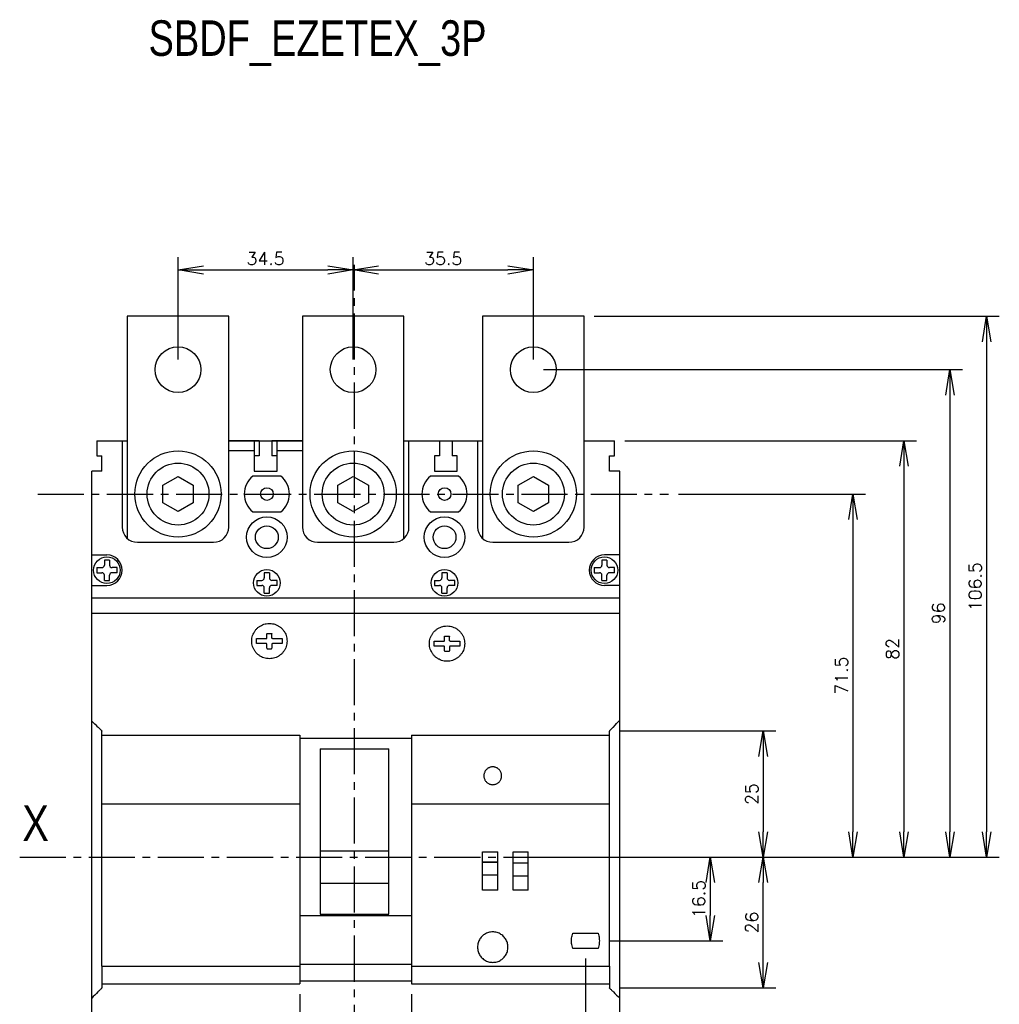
# Model space of a CAD drawing. Extents: x -741 to 1164, y -3289 to 616.
# Tile 6 of 65: x -513 to -320, y -3165 to -2972. Entities that reach past the tile are written whole.
import ezdxf

# ---------------------------------------------------------------- set-up
doc = ezdxf.new("R2010")
doc.units = 0
doc.header["$LTSCALE"] = 1.21
doc.header["$MEASUREMENT"] = 0
doc.linetypes.add('AXES2', pattern=[1.125, 0.75, -0.125, 0.125, -0.125])
doc.layers.get('0').update_dxf_attribs({"linetype": 'CONTINUOUS'})
doc.layers.get('Defpoints').update_dxf_attribs({"linetype": 'CONTINUOUS'})
doc.layers.add('AXE', color=80, linetype='AXES2')
doc.layers.add('COTATION1', color=50, linetype='CONTINUOUS')
doc.styles.add('ROMANS', font='romans.shx')
doc.styles.get("Standard").update_dxf_attribs({"font": 'txt', "width": 0.8})
doc.dimstyles.new('SC_DEFAUT', dxfattribs={"dimscale": 0, "dimtxt": 2.5, "dimasz": 5, "dimexe": 2.5, "dimexo": 2, "dimgap": 1, "dimtad": 1, "dimdec": 4, "dimzin": 12, "dimdsep": 46, "dimtxsty": 'ROMANS', "dimblk1": 'OPEN', "dimblk2": 'OPEN', "dimsah": 1, "dimcen": 0, "dimadec": 0, "dimazin": 0, "dimtfac": 1, "dimtdec": 4, "dimtofl": 0, "dimtmove": 0, "dimatfit": 3, "dimldrblk": 'OPEN', "dimfxl": 0, "dimtolj": 1, "dimtzin": 12, "dimarcsym": 0})

# ---------------------------------------------------------------- blocks, each defined once
blk = doc.blocks.new('_OPEN')
at = {"color": 0, "linetype": 'ByBlock'}
for p, q in [((-1, 0.167), (0, 0)), ((0, 0), (-1, -0.167)), ((0, 0), (-1, 0))]:
    blk.add_line(p, q, dxfattribs=at)
blk = doc.blocks.new('*D76')
at = {"layer": 'COTATION1', "color": 0, "lineweight": -2}
for p, q in [((-401.74, -3156.48), (-401.74, -3270.43)), ((-447.24, -3267.93), (-447.24, -3265.43)), ((-442.24, -3267.93), (-406.74, -3267.93))]:
    blk.add_line(p, q, dxfattribs=at)
at = {"layer": 'Defpoints', "color": 0}
for p in [(-401.74, -3154.48), (-401.74, -3267.93), (-447.24, -3269.93)]:
    blk.add_point(p, dxfattribs=at)
at = {"layer": 'COTATION1', "color": 0, "lineweight": -2, "xscale": 5, "yscale": 5, "zscale": 5, "rotation": 180}
blk.add_blockref('_OPEN', (-447.24, -3267.93), dxfattribs=at)
at = {"layer": 'COTATION1', "color": 0, "lineweight": -2, "xscale": 5, "yscale": 5, "zscale": 5}
blk.add_blockref('_OPEN', (-401.74, -3267.93), dxfattribs=at)
at = {"layer": 'COTATION1', "color": 0, "insert": (-424.49, -3265.68), "char_height": 2.5, "attachment_point": 5, "style": 'ROMANS'}
blk.add_mtext('\\A1;45.5', dxfattribs=at)
blk = doc.blocks.new('*D77')
at = {"layer": 'COTATION1', "color": 0, "lineweight": -2}
for p, q in [((-435.99, -3163.48), (-435.99, -3279.67)), ((-447.24, -3271.93), (-447.24, -3279.67)), ((-452.24, -3277.17), (-457.24, -3277.17)), ((-430.99, -3277.17), (-416.73, -3277.17))]:
    blk.add_line(p, q, dxfattribs=at)
at = {"layer": 'Defpoints', "color": 0}
for p in [(-435.99, -3161.48), (-447.24, -3269.93), (-435.99, -3277.17)]:
    blk.add_point(p, dxfattribs=at)
at = {"layer": 'COTATION1', "color": 0, "lineweight": -2, "xscale": 5, "yscale": 5, "zscale": 5}
blk.add_blockref('_OPEN', (-447.24, -3277.17), dxfattribs=at)
at = {"layer": 'COTATION1', "color": 0, "lineweight": -2, "xscale": 5, "yscale": 5, "zscale": 5, "rotation": 180}
blk.add_blockref('_OPEN', (-435.99, -3277.17), dxfattribs=at)
at = {"layer": 'COTATION1', "color": 0, "insert": (-421.36, -3274.92), "char_height": 2.5, "attachment_point": 5, "style": 'ROMANS'}
blk.add_mtext('\\A1;11.5', dxfattribs=at)
blk = doc.blocks.new('*D74')
at = {"layer": 'COTATION1', "color": 0, "lineweight": -2}
for p, q in [((-383.38, -3064.99), (-346.53, -3064.99)), ((-349.03, -3069.99), (-349.03, -3131.49)), ((-383.9, -3136.49), (-346.53, -3136.49))]:
    blk.add_line(p, q, dxfattribs=at)
at = {"layer": 'Defpoints', "color": 0}
for p in [(-385.38, -3064.99), (-385.9, -3136.49), (-349.03, -3136.49)]:
    blk.add_point(p, dxfattribs=at)
at = {"layer": 'COTATION1', "color": 0, "lineweight": -2, "xscale": 5, "yscale": 5, "zscale": 5}
for p, rotation in [((-349.03, -3064.99), 90), ((-349.03, -3136.49), 270)]:
    blk.add_blockref('_OPEN', p, dxfattribs=dict(at, rotation=rotation))
at = {"layer": 'COTATION1', "color": 0, "insert": (-351.28, -3100.74), "char_height": 2.5, "attachment_point": 5, "rotation": 90, "style": 'ROMANS'}
blk.add_mtext('\\A1;71.5', dxfattribs=at)
blk = doc.blocks.new('*D73')
at = {"layer": 'COTATION1', "color": 0, "lineweight": -2}
for p, q in [((-393.99, -3054.49), (-336.49, -3054.49)), ((-338.99, -3059.49), (-338.99, -3131.49)), ((-399.02, -3136.49), (-336.49, -3136.49))]:
    blk.add_line(p, q, dxfattribs=at)
at = {"layer": 'Defpoints', "color": 0}
for p in [(-395.99, -3054.49), (-401.02, -3136.49), (-338.99, -3136.49)]:
    blk.add_point(p, dxfattribs=at)
at = {"layer": 'COTATION1', "color": 0, "lineweight": -2, "xscale": 5, "yscale": 5, "zscale": 5}
for p, rotation in [((-338.99, -3054.49), 90), ((-338.99, -3136.49), 270)]:
    blk.add_blockref('_OPEN', p, dxfattribs=dict(at, rotation=rotation))
at = {"layer": 'COTATION1', "color": 0, "insert": (-341.24, -3095.49), "char_height": 2.5, "attachment_point": 5, "rotation": 90, "style": 'ROMANS'}
blk.add_mtext('\\A1;82', dxfattribs=at)
blk = doc.blocks.new('*D75')
at = {"layer": 'COTATION1', "color": 0, "lineweight": -2}
for p, q in [((-383.24, -3136.49), (-374.64, -3136.49)), ((-377.14, -3141.49), (-377.14, -3147.98)), ((-396.99, -3152.98), (-374.64, -3152.98))]:
    blk.add_line(p, q, dxfattribs=at)
at = {"layer": 'Defpoints', "color": 0}
for p in [(-385.24, -3136.49), (-398.99, -3152.98), (-377.14, -3152.98)]:
    blk.add_point(p, dxfattribs=at)
at = {"layer": 'COTATION1', "color": 0, "lineweight": -2, "xscale": 5, "yscale": 5, "zscale": 5}
for p, rotation in [((-377.14, -3136.49), 90), ((-377.14, -3152.98), 270)]:
    blk.add_blockref('_OPEN', p, dxfattribs=dict(at, rotation=rotation))
at = {"layer": 'COTATION1', "color": 0, "insert": (-379.39, -3144.74), "char_height": 2.5, "attachment_point": 5, "rotation": 90, "style": 'ROMANS'}
blk.add_mtext('\\A1;16.5', dxfattribs=at)
blk = doc.blocks.new('*D103')
at = {"layer": 'COTATION1', "color": 0, "lineweight": -2}
for p, q in [((-481.99, -3038.49), (-481.99, -3018.37)), ((-447.49, -3038.49), (-447.49, -3018.37)), ((-476.99, -3020.87), (-452.49, -3020.87))]:
    blk.add_line(p, q, dxfattribs=at)
at = {"layer": 'Defpoints', "color": 0}
for p in [(-447.49, -3020.87), (-481.99, -3040.49), (-447.49, -3040.49)]:
    blk.add_point(p, dxfattribs=at)
at = {"layer": 'COTATION1', "color": 0, "lineweight": -2, "xscale": 5, "yscale": 5, "zscale": 5, "rotation": 180}
blk.add_blockref('_OPEN', (-481.99, -3020.87), dxfattribs=at)
at = {"layer": 'COTATION1', "color": 0, "lineweight": -2, "xscale": 5, "yscale": 5, "zscale": 5}
blk.add_blockref('_OPEN', (-447.49, -3020.87), dxfattribs=at)
at = {"layer": 'COTATION1', "color": 0, "insert": (-464.74, -3018.62), "char_height": 2.5, "attachment_point": 5, "style": 'ROMANS'}
blk.add_mtext('\\A1;34.5', dxfattribs=at)
blk = doc.blocks.new('*D104')
at = {"layer": 'COTATION1', "color": 0, "lineweight": -2}
for p, q in [((-447.49, -3038.49), (-447.49, -3018.37)), ((-411.99, -3038.49), (-411.99, -3018.37)), ((-442.49, -3020.87), (-416.99, -3020.87))]:
    blk.add_line(p, q, dxfattribs=at)
at = {"layer": 'Defpoints', "color": 0}
for p in [(-411.99, -3020.87), (-447.49, -3040.49), (-411.99, -3040.49)]:
    blk.add_point(p, dxfattribs=at)
at = {"layer": 'COTATION1', "color": 0, "lineweight": -2, "xscale": 5, "yscale": 5, "zscale": 5, "rotation": 180}
blk.add_blockref('_OPEN', (-447.49, -3020.87), dxfattribs=at)
at = {"layer": 'COTATION1', "color": 0, "lineweight": -2, "xscale": 5, "yscale": 5, "zscale": 5}
blk.add_blockref('_OPEN', (-411.99, -3020.87), dxfattribs=at)
at = {"layer": 'COTATION1', "color": 0, "insert": (-429.74, -3018.62), "char_height": 2.5, "attachment_point": 5, "style": 'ROMANS'}
blk.add_mtext('\\A1;35.5', dxfattribs=at)
blk = doc.blocks.new('*D105')
at = {"layer": 'COTATION1', "color": 0, "lineweight": -2}
for p, q in [((-399.99, -3029.99), (-320.2, -3029.99)), ((-322.7, -3034.99), (-322.7, -3131.49)), ((-399.99, -3136.49), (-320.2, -3136.49))]:
    blk.add_line(p, q, dxfattribs=at)
at = {"layer": 'Defpoints', "color": 0}
for p in [(-401.99, -3029.99), (-401.99, -3136.49), (-322.7, -3136.49)]:
    blk.add_point(p, dxfattribs=at)
at = {"layer": 'COTATION1', "color": 0, "lineweight": -2, "xscale": 5, "yscale": 5, "zscale": 5}
for p, rotation in [((-322.7, -3029.99), 90), ((-322.7, -3136.49), 270)]:
    blk.add_blockref('_OPEN', p, dxfattribs=dict(at, rotation=rotation))
at = {"layer": 'COTATION1', "color": 0, "insert": (-324.95, -3083.24), "char_height": 2.5, "attachment_point": 5, "rotation": 90, "style": 'ROMANS'}
blk.add_mtext('\\A1;106.5', dxfattribs=at)
blk = doc.blocks.new('*D106')
at = {"layer": 'COTATION1', "color": 0, "lineweight": -2}
for p, q in [((-409.99, -3040.49), (-327.43, -3040.49)), ((-329.93, -3045.49), (-329.93, -3131.49)), ((-409.99, -3136.49), (-327.43, -3136.49))]:
    blk.add_line(p, q, dxfattribs=at)
at = {"layer": 'Defpoints', "color": 0}
for p in [(-411.99, -3040.49), (-411.99, -3136.49), (-329.93, -3136.49)]:
    blk.add_point(p, dxfattribs=at)
at = {"layer": 'COTATION1', "color": 0, "lineweight": -2, "xscale": 5, "yscale": 5, "zscale": 5}
for p, rotation in [((-329.93, -3040.49), 90), ((-329.93, -3136.49), 270)]:
    blk.add_blockref('_OPEN', p, dxfattribs=dict(at, rotation=rotation))
at = {"layer": 'COTATION1', "color": 0, "insert": (-332.18, -3088.49), "char_height": 2.5, "attachment_point": 5, "rotation": 90, "style": 'ROMANS'}
blk.add_mtext('\\A1;96', dxfattribs=at)
blk = doc.blocks.new('*D110')
at = {"layer": 'COTATION1', "color": 0, "lineweight": -2}
for p, q in [((-394.99, -3111.66), (-364.21, -3111.66)), ((-366.71, -3116.66), (-366.71, -3131.49)), ((-394.99, -3136.49), (-364.21, -3136.49))]:
    blk.add_line(p, q, dxfattribs=at)
at = {"layer": 'Defpoints', "color": 0}
for p in [(-396.99, -3111.66), (-396.99, -3136.49), (-366.71, -3136.49)]:
    blk.add_point(p, dxfattribs=at)
at = {"layer": 'COTATION1', "color": 0, "lineweight": -2, "xscale": 5, "yscale": 5, "zscale": 5}
for p, rotation in [((-366.71, -3111.66), 90), ((-366.71, -3136.49), 270)]:
    blk.add_blockref('_OPEN', p, dxfattribs=dict(at, rotation=rotation))
at = {"layer": 'COTATION1', "color": 0, "insert": (-368.96, -3124.08), "char_height": 2.5, "attachment_point": 5, "rotation": 90, "style": 'ROMANS'}
blk.add_mtext('\\A1;25', dxfattribs=at)
blk = doc.blocks.new('*D129')
at = {"layer": 'COTATION1', "color": 0, "lineweight": -2}
for p, q in [((-394.99, -3136.49), (-364.21, -3136.49)), ((-366.71, -3157.26), (-366.71, -3141.49)), ((-394.99, -3162.26), (-364.21, -3162.26))]:
    blk.add_line(p, q, dxfattribs=at)
at = {"layer": 'Defpoints', "color": 0}
for p in [(-396.99, -3136.49), (-366.71, -3136.49), (-396.99, -3162.26)]:
    blk.add_point(p, dxfattribs=at)
at = {"layer": 'COTATION1', "color": 0, "lineweight": -2, "xscale": 5, "yscale": 5, "zscale": 5}
for p, rotation in [((-366.71, -3136.49), 90), ((-366.71, -3162.26), 270)]:
    blk.add_blockref('_OPEN', p, dxfattribs=dict(at, rotation=rotation))
at = {"layer": 'COTATION1', "color": 0, "insert": (-368.96, -3149.38), "char_height": 2.5, "attachment_point": 5, "rotation": 90, "style": 'ROMANS'}
blk.add_mtext('\\A1;26', dxfattribs=at)
blk = doc.blocks.new('*D130')
at = {"layer": 'COTATION1', "color": 0, "lineweight": -2}
for p, q in [((-457.99, -3163.48), (-457.99, -3279.67)), ((-447.24, -3271.93), (-447.24, -3279.67)), ((-462.99, -3277.17), (-476.3, -3277.17)), ((-442.24, -3277.17), (-437.24, -3277.17))]:
    blk.add_line(p, q, dxfattribs=at)
at = {"layer": 'Defpoints', "color": 0}
for p in [(-457.99, -3161.48), (-447.24, -3269.93), (-447.24, -3277.17)]:
    blk.add_point(p, dxfattribs=at)
at = {"layer": 'COTATION1', "color": 0, "lineweight": -2, "xscale": 5, "yscale": 5, "zscale": 5}
blk.add_blockref('_OPEN', (-457.99, -3277.17), dxfattribs=at)
at = {"layer": 'COTATION1', "color": 0, "lineweight": -2, "xscale": 5, "yscale": 5, "zscale": 5, "rotation": 180}
blk.add_blockref('_OPEN', (-447.24, -3277.17), dxfattribs=at)
at = {"layer": 'COTATION1', "color": 0, "insert": (-473.81, -3274.92), "char_height": 2.5, "attachment_point": 5, "style": 'ROMANS'}
blk.add_mtext('\\A1;11', dxfattribs=at)

msp = doc.modelspace()

# ---------------------------------------------------------------- linework, layer by layer
for p, q in [((-471.98826, -3029.99265), (-491.98826, -3029.99265)), ((-491.98826, -3029.99265), (-491.98826, -3073.70706)), ((-471.98826, -3071.49265), (-471.98826, -3029.99265)), ((-437.48826, -3029.99265), (-457.48826, -3029.99265)), ((-457.48826, -3029.99265), (-457.48826, -3071.49265)), ((-437.48826, -3073.70706), (-437.48826, -3029.99265)), ((-401.98826, -3029.99265), (-421.98826, -3029.99265)), ((-421.98826, -3029.99265), (-421.98826, -3073.70706)), ((-401.98826, -3071.49265), (-401.98826, -3029.99265)), ((-497.98826, -3054.49265), (-497.98826, -3057.49265)), ((-497.98826, -3054.49265), (-491.98826, -3054.49265)), ((-492.98826, -3054.49265), (-492.98826, -3071.49265)), ((-465.98826, -3054.49265), (-471.98826, -3054.49265)), ((-471.98826, -3071.49265), (-471.98826, -3054.49265)), ((-471.98826, -3054.49265), (-457.48826, -3054.49265)), ((-466.98826, -3054.49265), (-466.98826, -3060.49265)), ((-465.98826, -3054.49265), (-465.98826, -3057.49265)), ((-465.98826, -3054.49265), (-465.98826, -3057.49265)), ((-457.48826, -3054.49265), (-463.48826, -3054.49265)), ((-463.48826, -3054.49265), (-463.48826, -3057.49265)), ((-463.48826, -3054.49265), (-463.48826, -3057.49265)), ((-462.48826, -3060.49265), (-462.48826, -3054.49265)), ((-457.48826, -3054.49265), (-457.48826, -3071.49265)), ((-437.48826, -3054.49265), (-421.98826, -3054.49265)), ((-436.48826, -3071.49265), (-436.48826, -3054.49265)), ((-430.48826, -3054.49265), (-430.48826, -3057.49265)), ((-427.98826, -3054.49265), (-427.98826, -3057.49265)), ((-422.98826, -3054.49265), (-422.98826, -3071.49265)), ((-401.98826, -3071.49265), (-401.98826, -3054.49265)), ((-401.98826, -3054.49265), (-395.98826, -3054.49265)), ((-395.98826, -3057.49265), (-395.98826, -3054.49265)), ((-497.98826, -3057.49265), (-496.98826, -3057.49265)), ((-496.98826, -3060.49265), (-496.98826, -3057.49265)), ((-466.98826, -3056.49265), (-471.98826, -3056.49265)), ((-465.98826, -3057.49265), (-466.98826, -3057.49265)), ((-466.98826, -3057.49265), (-466.98826, -3060.49265)), ((-465.98826, -3057.49265), (-466.98826, -3057.49265)), ((-462.48826, -3057.49265), (-463.48826, -3057.49265)), ((-462.48826, -3057.49265), (-463.48826, -3057.49265)), ((-457.48826, -3056.49265), (-462.48826, -3056.49265)), ((-462.48826, -3060.49265), (-462.48826, -3057.49265)), ((-430.48826, -3057.49265), (-431.48826, -3057.49265)), ((-431.48826, -3057.49265), (-431.48826, -3060.49265)), ((-426.98826, -3057.49265), (-427.98826, -3057.49265)), ((-426.98826, -3060.49265), (-426.98826, -3057.49265)), ((-396.98826, -3057.49265), (-395.98826, -3057.49265)), ((-396.98826, -3060.49265), (-396.98826, -3057.49265)), ((-498.98826, -3085.44205), (-498.98826, -3060.49265)), ((-496.98826, -3060.49265), (-498.98826, -3060.49265)), ((-484.98826, -3063.2606), (-481.98826, -3061.52855)), ((-481.98826, -3061.52855), (-478.98826, -3063.2606)), ((-461.73826, -3061.49265), (-467.23826, -3061.49265)), ((-461.73826, -3061.49265), (-467.23826, -3061.49265)), ((-466.98826, -3060.49265), (-462.48826, -3060.49265)), ((-466.98826, -3060.49265), (-462.48826, -3060.49265)), ((-450.48826, -3063.2606), (-447.48826, -3061.52855)), ((-447.48826, -3061.52855), (-444.48826, -3063.2606)), ((-426.73826, -3061.49265), (-432.23826, -3061.49265)), ((-431.48826, -3060.49265), (-426.98826, -3060.49265)), ((-414.98826, -3063.2606), (-411.98826, -3061.52855)), ((-411.98826, -3061.52855), (-408.98826, -3063.2606)), ((-394.98826, -3060.49265), (-396.98826, -3060.49265)), ((-394.98826, -3212.49265), (-394.98826, -3060.49265)), ((-484.98826, -3066.7247), (-484.98826, -3063.2606)), ((-478.98826, -3063.2606), (-478.98826, -3066.7247)), ((-450.48826, -3066.7247), (-450.48826, -3063.2606)), ((-444.48826, -3063.2606), (-444.48826, -3066.7247)), ((-414.98826, -3066.7247), (-414.98826, -3063.2606)), ((-408.98826, -3063.2606), (-408.98826, -3066.7247)), ((-481.98826, -3068.45675), (-484.98826, -3066.7247)), ((-478.98826, -3066.7247), (-481.98826, -3068.45675)), ((-447.48826, -3068.45675), (-450.48826, -3066.7247)), ((-444.48826, -3066.7247), (-447.48826, -3068.45675)), ((-411.98826, -3068.45675), (-414.98826, -3066.7247)), ((-408.98826, -3066.7247), (-411.98826, -3068.45675)), ((-467.23826, -3068.49265), (-461.73826, -3068.49265)), ((-467.23826, -3068.49265), (-461.73826, -3068.49265)), ((-432.23826, -3068.49265), (-426.73826, -3068.49265)), ((-489.98826, -3074.49265), (-474.98826, -3074.49265)), ((-489.98826, -3074.49265), (-474.98826, -3074.49265)), ((-454.48826, -3074.49265), (-439.48826, -3074.49265)), ((-454.48826, -3074.49265), (-439.48826, -3074.49265)), ((-419.98826, -3074.49265), (-404.98826, -3074.49265)), ((-419.98826, -3074.49265), (-404.98826, -3074.49265)), ((-498.94826, -3076.99265), (-495.98826, -3076.99265)), ((-395.02826, -3076.99265), (-397.98826, -3076.99265)), ((-496.48826, -3077.99265), (-496.48826, -3078.99265)), ((-495.48826, -3077.99265), (-496.48826, -3077.99265)), ((-495.48826, -3077.99265), (-495.48826, -3078.99265)), ((-397.48826, -3077.99265), (-398.48826, -3077.99265)), ((-398.48826, -3077.99265), (-398.48826, -3078.99265)), ((-397.48826, -3077.99265), (-397.48826, -3078.99265)), ((-497.98826, -3079.49265), (-497.98826, -3080.49265)), ((-497.98826, -3079.49265), (-496.98826, -3079.49265)), ((-497.98826, -3080.49265), (-496.98826, -3080.49265)), ((-496.48826, -3081.99265), (-496.48826, -3080.99265)), ((-495.48826, -3081.99265), (-495.48826, -3080.99265)), ((-493.98826, -3079.49265), (-494.98826, -3079.49265)), ((-493.98826, -3080.49265), (-494.98826, -3080.49265)), ((-493.98826, -3080.49265), (-493.98826, -3079.49265)), ((-464.98826, -3080.49265), (-464.98826, -3081.49265)), ((-463.98826, -3080.49265), (-464.98826, -3080.49265)), ((-463.98826, -3080.49265), (-463.98826, -3081.49265)), ((-428.98826, -3080.49265), (-429.98826, -3080.49265)), ((-429.98826, -3080.49265), (-429.98826, -3081.49265)), ((-428.98826, -3080.49265), (-428.98826, -3081.49265)), ((-399.98826, -3079.49265), (-399.98826, -3080.49265)), ((-399.98826, -3079.49265), (-398.98826, -3079.49265)), ((-399.98826, -3080.49265), (-398.98826, -3080.49265)), ((-398.48826, -3081.99265), (-398.48826, -3080.99265)), ((-397.48826, -3081.99265), (-397.48826, -3080.99265)), ((-395.98826, -3079.49265), (-396.98826, -3079.49265)), ((-395.98826, -3080.49265), (-396.98826, -3080.49265)), ((-395.98826, -3080.49265), (-395.98826, -3079.49265)), ((-498.94826, -3082.99265), (-495.98826, -3082.99265)), ((-496.48826, -3081.99265), (-495.48826, -3081.99265)), ((-466.48826, -3081.99265), (-466.48826, -3082.99265)), ((-466.48826, -3081.99265), (-465.48826, -3081.99265)), ((-466.48826, -3082.99265), (-465.48826, -3082.99265)), ((-462.48826, -3081.99265), (-463.48826, -3081.99265)), ((-462.48826, -3082.99265), (-463.48826, -3082.99265)), ((-462.48826, -3082.99265), (-462.48826, -3081.99265)), ((-431.48826, -3081.99265), (-430.48826, -3081.99265)), ((-431.48826, -3081.99265), (-431.48826, -3082.99265)), ((-431.48826, -3082.99265), (-430.48826, -3082.99265)), ((-427.48826, -3081.99265), (-428.48826, -3081.99265)), ((-427.48826, -3082.99265), (-428.48826, -3082.99265)), ((-427.48826, -3082.99265), (-427.48826, -3081.99265)), ((-398.48826, -3081.99265), (-397.48826, -3081.99265)), ((-395.02826, -3082.99265), (-397.98826, -3082.99265)), ((-464.98826, -3084.49265), (-464.98826, -3083.49265)), ((-464.98826, -3084.49265), (-463.98826, -3084.49265)), ((-463.98826, -3084.49265), (-463.98826, -3083.49265)), ((-429.98826, -3084.49265), (-429.98826, -3083.49265)), ((-429.98826, -3084.49265), (-428.98826, -3084.49265)), ((-428.98826, -3084.49265), (-428.98826, -3083.49265)), ((-498.98826, -3212.49265), (-498.98826, -3085.4462)), ((-498.98826, -3085.4462), (-394.98826, -3085.4462)), ((-498.98826, -3088.45861), (-394.98826, -3088.45861)), ((-464.48826, -3093.35608), (-464.48826, -3092.55609)), ((-464.38826, -3092.45609), (-463.58826, -3092.45609)), ((-463.48826, -3093.35608), (-463.48826, -3092.55609)), ((-466.52796, -3093.45608), (-464.58826, -3093.45608)), ((-466.52796, -3094.45607), (-466.52796, -3093.45608)), ((-464.58826, -3094.45607), (-466.52796, -3094.45607)), ((-464.48826, -3095.35607), (-464.48826, -3094.52347)), ((-463.48812, -3094.55077), (-463.48826, -3095.35607)), ((-463.38826, -3093.45608), (-461.44856, -3093.45608)), ((-461.44856, -3094.45607), (-463.38826, -3094.45607)), ((-461.44856, -3093.45608), (-461.44856, -3094.45607)), ((-431.53063, -3093.95999), (-429.59093, -3093.95999)), ((-431.53063, -3094.95998), (-431.53063, -3093.95999)), ((-429.49093, -3093.85999), (-429.49093, -3093.06)), ((-429.39093, -3092.96), (-428.59093, -3092.96)), ((-428.49093, -3093.85999), (-428.49093, -3093.06)), ((-428.39093, -3093.95999), (-426.45124, -3093.95999)), ((-426.45124, -3093.95999), (-426.45124, -3094.95998)), ((-464.38826, -3095.45026), (-463.58826, -3095.45026)), ((-429.59093, -3094.95998), (-431.53063, -3094.95998)), ((-429.49093, -3095.85998), (-429.49093, -3095.02738)), ((-429.39093, -3095.95417), (-428.59093, -3095.95417)), ((-428.49079, -3095.05468), (-428.49093, -3095.85998)), ((-426.45124, -3094.95998), (-428.39093, -3094.95998)), ((-496.98826, -3157.97875), (-496.98826, -3111.66256)), ((-396.98826, -3157.97875), (-396.98826, -3111.66256)), ((-496.98826, -3112.47914), (-457.98826, -3112.47914)), ((-457.98826, -3112.47914), (-457.98826, -3161.47872)), ((-457.98826, -3113.09158), (-435.98826, -3113.09158)), ((-435.98826, -3112.47914), (-435.98826, -3161.47872)), ((-435.98826, -3112.47914), (-396.98826, -3112.47914)), ((-453.98826, -3115.2004), (-440.48826, -3115.2004)), ((-453.98826, -3115.2004), (-453.98826, -3147.70536)), ((-440.48826, -3147.70536), (-440.48826, -3115.2004)), ((-496.98826, -3125.98234), (-457.98826, -3125.98234)), ((-435.98826, -3125.98234), (-396.98826, -3125.98234)), ((-453.98826, -3135.26196), (-440.48826, -3135.26196)), ((-421.98826, -3135.47895), (-418.98826, -3135.47895)), ((-421.98826, -3137.48492), (-421.98826, -3135.47895)), ((-418.98826, -3142.97888), (-418.98826, -3135.47895)), ((-415.98826, -3135.47895), (-412.98826, -3135.47895)), ((-415.98826, -3137.65175), (-415.98826, -3135.47895)), ((-412.98826, -3142.97888), (-412.98826, -3135.47895)), ((-421.98826, -3137.48492), (-418.98826, -3137.48492)), ((-421.98826, -3142.97888), (-421.98826, -3137.49114)), ((-418.98826, -3137.50151), (-421.98826, -3137.50151)), ((-415.98826, -3137.65175), (-412.98826, -3137.65175)), ((-415.98826, -3142.97888), (-415.98826, -3137.65797)), ((-412.98826, -3137.66834), (-415.98826, -3137.66834)), ((-421.98826, -3140.00148), (-418.98826, -3140.00148)), ((-415.98826, -3140.16832), (-412.98826, -3140.16832)), ((-440.48826, -3141.69767), (-453.98826, -3141.69767)), ((-418.98826, -3142.97888), (-421.98826, -3142.97888)), ((-412.98826, -3142.97888), (-415.98826, -3142.97888)), ((-457.98826, -3147.99783), (-435.98826, -3147.99783)), ((-453.98826, -3147.70536), (-440.48826, -3147.70536)), ((-404.23826, -3151.47881), (-399.23826, -3151.47881)), ((-404.23826, -3154.47878), (-404.23826, -3154.47256)), ((-399.23826, -3154.47878), (-404.23826, -3154.47878)), ((-399.23826, -3154.47878), (-399.23826, -3154.47256)), ((-496.98826, -3157.97986), (-457.98826, -3157.97986)), ((-496.98826, -3157.97986), (-496.98826, -3162.26213)), ((-457.98826, -3157.60386), (-435.98826, -3157.60386)), ((-435.98826, -3157.97986), (-396.98826, -3157.97986)), ((-396.98826, -3157.97986), (-396.98826, -3162.26213)), ((-496.98826, -3161.47872), (-457.98826, -3161.47872)), ((-457.98826, -3160.89117), (-435.98826, -3160.89117)), ((-435.98826, -3161.47872), (-396.98826, -3161.47872))]:
    msp.add_line(p, q)
for centre, radius in [((-481.98826, -3040.49265), 4.5), ((-447.48826, -3040.49265), 4.5), ((-411.98826, -3040.49265), 4.5), ((-481.98826, -3064.99265), 8.5), ((-447.48826, -3064.99265), 8.5), ((-411.98826, -3064.99265), 8.5), ((-481.98826, -3064.99265), 6.1), ((-447.48826, -3064.99265), 6.1), ((-411.98826, -3064.99265), 6.1), ((-464.48826, -3064.99265), 1.25), ((-464.48826, -3064.99265), 1.25), ((-429.48826, -3064.99265), 1.25), ((-464.48826, -3073.49265), 4), ((-429.48826, -3073.49265), 4), ((-464.48826, -3073.49265), 2.25), ((-464.48826, -3073.49265), 2.25), ((-429.48826, -3073.49265), 2.25), ((-495.98826, -3079.99265), 2.625), ((-397.98826, -3079.99265), 2.625), ((-464.48826, -3082.49265), 2.625), ((-429.48826, -3082.49265), 2.625)]:
    msp.add_circle(centre, radius)
for centre, radius, start, end in [((-464.48826, -3064.99265), 4.45112, 128.1572266, 231.8427734), ((-464.48826, -3064.99265), 4.45112, 128.1572266, 231.8427734), ((-464.48826, -3064.99265), 4.45112, 308.1572266, 51.8427734), ((-464.48826, -3064.99265), 4.45112, 308.1572266, 51.8427734), ((-429.48826, -3064.99265), 4.45112, 128.1572266, 231.8427734), ((-429.48826, -3064.99265), 4.45112, 308.1572266, 51.8427734), ((-489.98826, -3071.49265), 3, 180, 270), ((-474.98826, -3071.49265), 3, 270, 0), ((-474.98826, -3071.49265), 3, 270, 0), ((-454.48826, -3071.49265), 3, 180, 270), ((-454.48826, -3071.49265), 3, 180, 270), ((-439.48826, -3071.49265), 3, 270, 0), ((-419.98826, -3071.49265), 3, 180, 270), ((-404.98826, -3071.49265), 3, 270, 0), ((-404.98826, -3071.49265), 3, 270, 0), ((-495.98826, -3079.99265), 3, 270, 90), ((-397.98826, -3079.99265), 3, 90, 270), ((-496.98826, -3078.99265), 0.5, 270, 0), ((-494.98826, -3078.99265), 0.5, 180, 270), ((-398.98826, -3078.99265), 0.5, 270, 0), ((-396.98826, -3078.99265), 0.5, 180, 270), ((-496.98826, -3080.99265), 0.5, 0, 90), ((-494.98826, -3080.99265), 0.5, 90, 180), ((-398.98826, -3080.99265), 0.5, 0, 90), ((-396.98826, -3080.99265), 0.5, 90, 180), ((-465.48826, -3081.49265), 0.5, 270, 0), ((-465.48826, -3083.49265), 0.5, 0, 90), ((-463.48826, -3081.49265), 0.5, 180, 270), ((-463.48826, -3083.49265), 0.5, 90, 180), ((-430.48826, -3081.49265), 0.5, 270, 0), ((-430.48826, -3083.49265), 0.5, 0, 90), ((-428.48826, -3081.49265), 0.5, 180, 270), ((-428.48826, -3083.49265), 0.5, 90, 180), ((-464.58176, -3094.55431), 0.09845, 18.2554102, 93.7863714), ((-429.58443, -3095.05822), 0.09845, 18.2554102, 93.7863714)]:
    msp.add_arc(centre, radius, start, end)
for points in [[(-463.98826, -3097.42051), (-464.53139, -3097.37776), (-465.06114, -3097.25058), (-465.56448, -3097.04209), (-466.029, -3096.75743), (-466.44328, -3096.40361), (-466.7971, -3095.98934), (-467.08176, -3095.52482), (-467.29025, -3095.02149), (-467.41744, -3094.49174), (-467.46018, -3093.94861), (-467.41744, -3093.40549), (-467.29025, -3092.87574), (-467.08176, -3092.37241), (-466.7971, -3091.90788), (-466.44328, -3091.49361), (-466.029, -3091.13979), (-465.56448, -3090.85513), (-465.06114, -3090.64664), (-464.63068, -3090.53667)], [(-464.63068, -3090.53667), (-463.98826, -3090.47672)], [(-463.98826, -3090.47672), (-463.34584, -3090.53667)], [(-463.34584, -3090.53667), (-462.91538, -3090.64664), (-462.41204, -3090.85513), (-461.94751, -3091.13979), (-461.53324, -3091.49361), (-461.17941, -3091.90788), (-460.89475, -3092.37241), (-460.68626, -3092.87574), (-460.55908, -3093.40549), (-460.51634, -3093.94861), (-460.55908, -3094.49174), (-460.68626, -3095.02149), (-460.89475, -3095.52482), (-461.17941, -3095.98934), (-461.53324, -3096.40361), (-461.94751, -3096.75743), (-462.41204, -3097.04209), (-462.91538, -3097.25058), (-463.44513, -3097.37776), (-463.98826, -3097.42051)], [(-464.48826, -3092.55609), (-464.48809, -3092.55038)], [(-464.48809, -3092.55038), (-464.48336, -3092.52519), (-464.46916, -3092.49731), (-464.44704, -3092.47519), (-464.41916, -3092.46098), (-464.38826, -3092.45609)], [(-463.58826, -3092.45609), (-463.55736, -3092.46098), (-463.52948, -3092.47519), (-463.50736, -3092.49731), (-463.49315, -3092.52519), (-463.48826, -3092.55609)], [(-428.99093, -3097.92441), (-429.53406, -3097.88167), (-430.06382, -3097.75449), (-430.56715, -3097.546), (-431.03168, -3097.26134), (-431.44595, -3096.90752), (-431.79978, -3096.49325), (-432.08444, -3096.02873), (-432.29293, -3095.5254), (-432.42011, -3094.99565), (-432.46286, -3094.45252), (-432.42011, -3093.9094), (-432.29293, -3093.37965), (-432.08444, -3092.87632), (-431.79978, -3092.41179), (-431.44596, -3091.99752), (-431.03168, -3091.6437), (-430.56715, -3091.35904), (-430.06382, -3091.15055), (-429.63336, -3091.04058)], [(-429.63336, -3091.04058), (-428.99093, -3090.98063)], [(-428.99093, -3090.98063), (-428.34851, -3091.04058)], [(-428.34851, -3091.04058), (-427.91805, -3091.15055), (-427.41472, -3091.35904), (-426.95019, -3091.6437), (-426.53591, -3091.99752), (-426.18209, -3092.41179), (-425.89743, -3092.87631), (-425.68894, -3093.37965), (-425.56176, -3093.9094), (-425.51901, -3094.45252), (-425.56176, -3094.99565), (-425.68894, -3095.5254), (-425.89743, -3096.02873), (-426.18209, -3096.49325), (-426.53591, -3096.90752), (-426.95019, -3097.26134), (-427.41472, -3097.546), (-427.91805, -3097.75449), (-428.44781, -3097.88167), (-428.99093, -3097.92441)], [(-464.58826, -3093.45608), (-464.55726, -3093.45116), (-464.52931, -3093.43686), (-464.5072, -3093.41464), (-464.49305, -3093.38667), (-464.48826, -3093.35608)], [(-463.38826, -3093.45608), (-463.41916, -3093.45119), (-463.44704, -3093.43698), (-463.46916, -3093.41486), (-463.48336, -3093.38698), (-463.48826, -3093.35608)], [(-463.38826, -3094.45607), (-463.41926, -3094.461), (-463.4472, -3094.47529), (-463.46932, -3094.49751), (-463.48347, -3094.52549), (-463.48812, -3094.55077)], [(-429.59093, -3093.95999), (-429.55994, -3093.95507), (-429.53199, -3093.94077), (-429.50988, -3093.91855), (-429.49573, -3093.89058), (-429.49093, -3093.85999)], [(-429.49093, -3093.06), (-429.49077, -3093.05429)], [(-429.49077, -3093.05429), (-429.48604, -3093.0291), (-429.47184, -3093.00122), (-429.44971, -3092.9791), (-429.42184, -3092.96489), (-429.39093, -3092.96)], [(-428.59093, -3092.96), (-428.56003, -3092.96489), (-428.53216, -3092.9791), (-428.51003, -3093.00122), (-428.49583, -3093.0291), (-428.49093, -3093.06)], [(-428.39093, -3093.95999), (-428.42184, -3093.9551), (-428.44971, -3093.94089), (-428.47184, -3093.91877), (-428.48604, -3093.89089), (-428.49093, -3093.85999)], [(-464.48826, -3095.35026), (-464.48809, -3095.356)], [(-464.48809, -3095.356), (-464.48493, -3095.37584), (-464.47485, -3095.40028), (-464.45894, -3095.421), (-464.43824, -3095.43687), (-464.41385, -3095.44693), (-464.38826, -3095.45026)], [(-463.58826, -3095.45026), (-463.56268, -3095.44693), (-463.53824, -3095.43685), (-463.51752, -3095.42094), (-463.50164, -3095.40024), (-463.49159, -3095.37585), (-463.48842, -3095.356)], [(-463.48842, -3095.356), (-463.48826, -3095.35026)], [(-429.49093, -3095.85417), (-429.49077, -3095.85991)], [(-429.49077, -3095.85991), (-429.48761, -3095.87974), (-429.47753, -3095.90419), (-429.46162, -3095.92491), (-429.44091, -3095.94078), (-429.41653, -3095.95084), (-429.39093, -3095.95417)], [(-428.59093, -3095.95417), (-428.56536, -3095.95084), (-428.54091, -3095.94076), (-428.5202, -3095.92485), (-428.50432, -3095.90415), (-428.49427, -3095.87976), (-428.4911, -3095.85991)], [(-428.4911, -3095.85991), (-428.49093, -3095.85417)], [(-428.39093, -3094.95998), (-428.42193, -3094.96491), (-428.44988, -3094.9792), (-428.47199, -3095.00142), (-428.48614, -3095.0294), (-428.49079, -3095.05468)], [(-497.12344, -3111.50549), (-497.30273, -3111.32527), (-497.51763, -3111.10973), (-497.75092, -3110.87608), (-498.98826, -3109.73024)], [(-396.85308, -3111.50549), (-396.67379, -3111.32527), (-396.45889, -3111.10973), (-396.2256, -3110.87608), (-394.98826, -3109.50526)], [(-497.00768, -3111.62253), (-497.12344, -3111.50549)], [(-497.00768, -3111.62253), (-496.99691, -3111.63577), (-496.99042, -3111.64913), (-496.98826, -3111.66256)], [(-396.96884, -3111.62253), (-396.97961, -3111.63577), (-396.98609, -3111.64913), (-396.98826, -3111.66256)], [(-396.96884, -3111.62253), (-396.85308, -3111.50549)], [(-419.98826, -3118.73116), (-420.23731, -3118.74898), (-420.48129, -3118.80205), (-420.71523, -3118.88931), (-420.93438, -3119.00897), (-421.13426, -3119.1586), (-421.31082, -3119.33515), (-421.46045, -3119.53504), (-421.58011, -3119.75418), (-421.66737, -3119.98812), (-421.72045, -3120.2321), (-421.73826, -3120.48115)], [(-418.23826, -3120.48115), (-418.25607, -3120.2321), (-418.30915, -3119.98812), (-418.3964, -3119.75418), (-418.51606, -3119.53504), (-418.6657, -3119.33515), (-418.84225, -3119.1586), (-419.04214, -3119.00897), (-419.26128, -3118.88931), (-419.49523, -3118.80205), (-419.73921, -3118.74898), (-419.98826, -3118.73116)], [(-421.73826, -3120.48115), (-421.72045, -3120.7302), (-421.66737, -3120.97418), (-421.58011, -3121.20812), (-421.46045, -3121.42726), (-421.31082, -3121.62715), (-421.13426, -3121.8037), (-420.93438, -3121.95333), (-420.71523, -3122.07299), (-420.48129, -3122.16025), (-420.23731, -3122.21332), (-419.98826, -3122.23113)], [(-419.98826, -3122.23113), (-419.73921, -3122.21332), (-419.49523, -3122.16025), (-419.26128, -3122.07299), (-419.04214, -3121.95333), (-418.84225, -3121.8037), (-418.6657, -3121.62715), (-418.51606, -3121.42726), (-418.3964, -3121.20812), (-418.30915, -3120.97418), (-418.25607, -3120.7302), (-418.23826, -3120.48115)], [(-419.98826, -3151.22881), (-420.4152, -3151.25935), (-420.83346, -3151.35033), (-421.2345, -3151.49991), (-421.61018, -3151.70505), (-421.95284, -3151.96156), (-422.25551, -3152.26422), (-422.51202, -3152.60688), (-422.71715, -3152.98255), (-422.86674, -3153.3836), (-422.95772, -3153.80184), (-422.98826, -3154.22879)], [(-416.98826, -3154.22879), (-417.01879, -3153.80184), (-417.10978, -3153.3836), (-417.25936, -3152.98255), (-417.4645, -3152.60688), (-417.72101, -3152.26422), (-418.02368, -3151.96156), (-418.36634, -3151.70505), (-418.74201, -3151.49991), (-419.14306, -3151.35033), (-419.56131, -3151.25935), (-419.98826, -3151.22881)], [(-404.48829, -3152.9788), (-404.46026, -3152.47062), (-404.23826, -3151.47881)], [(-399.23826, -3151.47881), (-399.01626, -3152.47062), (-398.98823, -3152.9788)], [(-422.98826, -3154.22879), (-422.95772, -3154.65573), (-422.86674, -3155.07398), (-422.71715, -3155.47502), (-422.51202, -3155.85069), (-422.25551, -3156.19335), (-421.95284, -3156.49601), (-421.61018, -3156.75252), (-421.2345, -3156.95766), (-420.83346, -3157.10724), (-420.4152, -3157.19822), (-419.98826, -3157.22876)], [(-419.98826, -3157.22876), (-419.56131, -3157.19822), (-419.14306, -3157.10724), (-418.74201, -3156.95766), (-418.36634, -3156.75252), (-418.02368, -3156.49601), (-417.72101, -3156.19335), (-417.4645, -3155.85069), (-417.25936, -3155.47502), (-417.10978, -3155.07398), (-417.01879, -3154.65573), (-416.98826, -3154.22879)], [(-404.23826, -3154.47878), (-404.46026, -3153.48697), (-404.48829, -3152.9788)], [(-398.98823, -3152.9788), (-399.01626, -3153.48697), (-399.23826, -3154.47878)], [(-497.12344, -3162.41503), (-497.30273, -3162.59338), (-497.51763, -3162.80764), (-497.75092, -3163.04055), (-498.98826, -3164.27862)], [(-497.00768, -3162.30054), (-497.12344, -3162.41503)], [(-497.00768, -3162.30054), (-496.99691, -3162.28783), (-496.99042, -3162.27501), (-496.98826, -3162.26213)], [(-396.96884, -3162.30054), (-396.97961, -3162.28783), (-396.98609, -3162.27501), (-396.98826, -3162.26213)], [(-396.96884, -3162.30054), (-396.85308, -3162.41503)], [(-396.85308, -3162.41503), (-396.67379, -3162.59338), (-396.45889, -3162.80764), (-396.2256, -3163.04055), (-394.98826, -3164.27081)]]:
    msp.add_spline(points, degree=3)
at = {"layer": 'AXE', "ltscale": 10}
for p, q in [((-447.23826, -3269.9296), (-447.23826, -3019.84148)), ((-509.59746, -3064.99265), (-385.37905, -3064.99265)), ((-513.17673, -3136.49265), (-385.23601, -3136.49265))]:
    msp.add_line(p, q, dxfattribs=at)

# ---------------------------------------------------------------- texts
at = {"insert": (-487.79562, -2971.69952), "char_height": 7, "width": 122.1555, "attachment_point": 1}
msp.add_mtext('SBDF_EZETEX_3P', dxfattribs=at)
at = {"layer": 'AXE', "ltscale": 10, "insert": (-512.65588, -3126.32294), "char_height": 7, "width": 3.0661, "attachment_point": 1}
msp.add_mtext('{\\fArial|b0|i0|c0|p34;X}', dxfattribs=at)

# ---------------------------------------------------------------- dimensions: what is measured, and where the dimension line sits
at = {"layer": 'COTATION1'}
for base, p1, p2, picture, middle in [((-447.48826, -3020.87349), (-481.98826, -3040.49265), (-447.48826, -3040.49265), '*D103', (-464.73826, -3018.62349)), ((-411.98826, -3020.87349), (-447.48826, -3040.49265), (-411.98826, -3040.49265), '*D104', (-429.73826, -3018.62349)), ((-401.73826, -3267.9296), (-447.23826, -3269.9296), (-401.73826, -3154.47878), '*D76', (-424.48826, -3265.6796))]:
    dim = msp.add_linear_dim(base=base, p1=p1, p2=p2, dimstyle='SC_DEFAUT', override={"dimscale": 1, "dimdec": 1}, dxfattribs=at)
    dim.commit()
    dim.dimension.update_dxf_attribs({"geometry": picture, "text_midpoint": middle})
for base, p1, p2, override, picture, middle in [((-322.70346, -3136.49265), (-401.98826, -3029.99265), (-401.98826, -3136.49265), {"dimscale": 1, "dimdec": 1}, '*D105', (-324.95346, -3083.24265)), ((-329.92722, -3136.49265), (-411.98826, -3040.49265), (-411.98826, -3136.49265), {"dimscale": 1, "dimdec": 1}, '*D106', (-332.17722, -3088.49265)), ((-338.99307, -3136.49265), (-395.98826, -3054.49265), (-401.0163, -3136.49265), {"dimscale": 1, "dimdec": 1}, '*D73', (-341.24307, -3095.49265)), ((-349.02789, -3136.49265), (-385.37905, -3064.99265), (-385.9003, -3136.49265), {"dimscale": 1, "dimdec": 1}, '*D74', (-351.27789, -3100.74265)), ((-366.70977, -3136.49265), (-396.98826, -3111.66256), (-396.98826, -3136.49265), {"dimscale": 1, "dimdec": 0}, '*D110', (-368.95977, -3124.07761)), ((-377.13594, -3152.9788), (-385.23601, -3136.49265), (-398.98823, -3152.9788), {"dimscale": 1, "dimdec": 1}, '*D75', (-379.38594, -3144.73572)), ((-366.70977, -3136.49265), (-396.98826, -3162.26213), (-396.98826, -3136.49265), {"dimscale": 1, "dimdec": 0}, '*D129', (-368.95977, -3149.37739))]:
    dim = msp.add_linear_dim(base=base, p1=p1, p2=p2, angle=90, dimstyle='SC_DEFAUT', override=override, dxfattribs=at)
    dim.commit()
    dim.dimension.update_dxf_attribs({"geometry": picture, "text_midpoint": middle})
dim = msp.add_linear_dim(base=(-447.23826, -3277.17034), p1=(-457.98826, -3161.47872), p2=(-447.23826, -3269.9296), dimstyle='SC_DEFAUT', override={"dimscale": 1, "dimdec": 0}, dxfattribs=at)
dim.commit()
dim.dimension.update_dxf_attribs({"geometry": '*D130', "text_midpoint": (-473.80969, -3277.17034), "dimtype": 160})
dim = msp.add_linear_dim(base=(-435.98826, -3277.17034), p1=(-447.23826, -3269.9296), p2=(-435.98826, -3161.47872), text='11.5', dimstyle='SC_DEFAUT', override={"dimscale": 1, "dimdec": 2}, dxfattribs=at)
dim.commit()
dim.dimension.update_dxf_attribs({"geometry": '*D77', "text_midpoint": (-421.35731, -3277.17034), "dimtype": 160})

doc.saveas('drawing.dxf')
